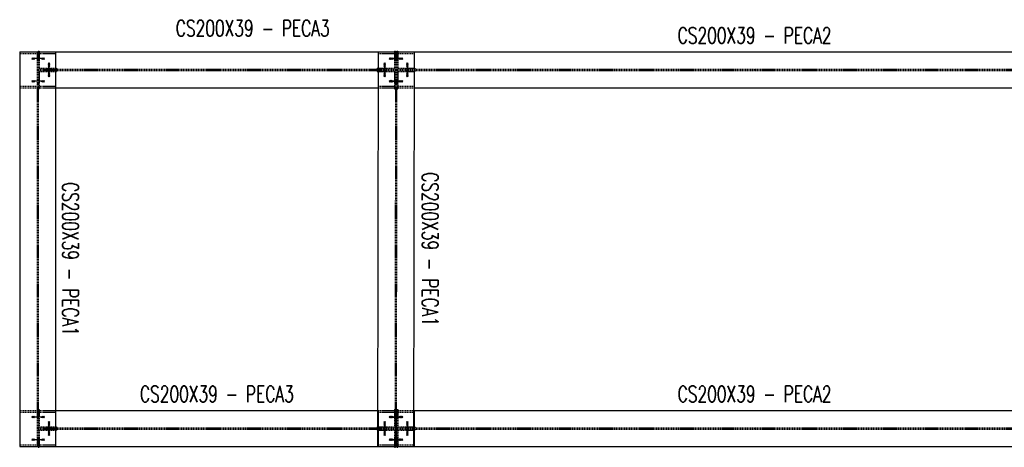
# Model space of a CAD drawing. Header units: feet. Extents: x 14665 to 61549, y 27474 to 37127.
# Tile 2 of 37: x 14665 to 20158, y 34684 to 37069. Entities that reach past the tile are written whole.
import ezdxf
from ezdxf.enums import TextEntityAlignment as Align

# ---------------------------------------------------------------- set-up
doc = ezdxf.new("R2010")
doc.units = ezdxf.units.FT
doc.header["$LTSCALE"] = 25
doc.header["$MEASUREMENT"] = 0
doc.linetypes.add('HIDDEN', pattern=[0.375, 0.25, -0.125])
doc.layers.get('0').update_dxf_attribs({"linetype": 'CONTINUOUS'})
for name, color, linetype in [('FORIR', 4, 'CONTINUOUS'), ('G', 3, 'CONTINUOUS'), ('TR', 6, 'HIDDEN'), ('TXT1', 7, 'CONTINUOUS')]:
    doc.layers.add(name, color=color, linetype=linetype)
doc.styles.add('1', font='romans', dxfattribs={"width": 0.7, "height": 30})

# ---------------------------------------------------------------- blocks, each defined once
blk = doc.blocks.new('MS')
at = {"color": 6}
for p, q in [((-4.7, 22.8), (4.7, 32.1)), ((-4.7, 32.1), (4.7, 22.8)), ((-4.7, -22.8), (4.7, -32.1)), ((-4.7, -32.1), (4.7, -22.8))]:
    blk.add_line(p, q, dxfattribs=at)
at = {"color": 3}
blk.add_line((0, -32.1), (0, 32.1), dxfattribs=at)
at = {"flags": 1}
for tag, p, height in [('DIAM', (0, 0), 8.01), ('AVAN', (1.3, -18.2), 5.26), ('TOLE', (1.3, -9.7), 5.26), ('DIET', (1.3, -24.6), 5.26)]:
    blk.add_attdef(tag, p, '', height=height, dxfattribs=at)
blk = doc.blocks.new('3D_INFOM')
blk.add_point((0, 0))
at = {"layer": 'FORIR', "flags": 1}
for tag, p in [('MARK', (7.55, -4.31)), ('NUM_DIS', (7.55, -11.68)), ('NOT_PEZ', (45.73, -11.68)), ('QTA_PEZ', (7.55, -18.55)), ('TIP_PEZ', (45.73, -18.55)), ('TRA_PEZ', (7.55, -26.33)), ('COS_PEZ', (45.73, -26.33)), ('DES_PEZ', (7.55, -33.75))]:
    blk.add_attdef(tag, p, '', height=5, dxfattribs=at)
blk = doc.blocks.new('3D_INFOB')
blk.add_point((0, 0))
at = {"layer": 'FORIR', "flags": 1}
for tag, p in [('BOLT', (7.6, -4.3)), ('SPEC', (7.6, -19.3)), ('CLASS', (7.6, -12)), ('IDF_PEZ', (7.6, -27.1))]:
    blk.add_attdef(tag, p, '', height=5.26, dxfattribs=at)

msp = doc.modelspace()

# ---------------------------------------------------------------- linework, layer by layer
at = {"layer": 'G'}
for p, q in [((14664.7, 36888.9), (14664.7, 34688.9)), ((14664.7, 36888.9), (16664.7, 36888.9)), ((14767.8, 36894), (14767.8, 36888.9)), ((14767.8, 36894), (14774.2, 36894)), ((14774.2, 36894), (14774.2, 36888.9)), ((14864.7, 36888.9), (14864.7, 34688.9)), ((16664.7, 36889), (16661.5, 34689)), ((16664.7, 36889), (16864.7, 36888.7)), ((16664.7, 36888.9), (16664.7, 36688.9)), ((16755.1, 36894), (16755.1, 36888.9)), ((16755.1, 36894), (16761.5, 36894)), ((16761.5, 36894), (16761.5, 36888.9)), ((16764.7, 36888.9), (16767.8, 36888.9)), ((16767.8, 36894), (16767.8, 36888.9)), ((16767.8, 36894), (16774.2, 36894)), ((16774.2, 36894), (16774.2, 36888.9)), ((16774.2, 36888.9), (20664.7, 36888.9)), ((16864.7, 36888.7), (16861.5, 34688.7)), ((16864.7, 36888.9), (16864.7, 36688.9)), ((16864.7, 36879.4), (16864.7, 36879.4)), ((16864.5, 36798.4), (16864.7, 36798.4)), ((16864.5, 36792), (16864.7, 36792)), ((16864.5, 36785.7), (16864.7, 36785.7)), ((16864.5, 36779.3), (16864.7, 36779.3)), ((16864.4, 36698.4), (16864.7, 36698.4)), ((14864.7, 36688.9), (16664.7, 36688.9)), ((16864.4, 36688.9), (20664.7, 36688.9)), ((14864.7, 34888.9), (16664.7, 34888.9)), ((16664.7, 34888.9), (16664.7, 34688.9)), ((16861.8, 34888.9), (20664.7, 34888.9)), ((16864.7, 34888.9), (16864.7, 34688.9)), ((16861.8, 34879.4), (16864.7, 34879.4)), ((16861.6, 34779.3), (16864.7, 34779.3)), ((16861.7, 34798.4), (16864.7, 34798.4)), ((16861.7, 34792), (16864.7, 34792)), ((16861.7, 34785.7), (16864.7, 34785.7)), ((14664.7, 34688.9), (16755.1, 34688.9)), ((14767.8, 34688.9), (14767.8, 34683.7)), ((14767.8, 34683.7), (14774.2, 34683.7)), ((14774.2, 34688.9), (14774.2, 34683.7)), ((16661.5, 34689), (16664.7, 34689)), ((16664.7, 34689), (16861.5, 34688.7)), ((16755.1, 34688.9), (16755.1, 34683.7)), ((16755.1, 34683.7), (16761.5, 34683.7)), ((16761.5, 34688.9), (16761.5, 34683.7)), ((16767.8, 34688.9), (16767.8, 34683.7)), ((16767.8, 34683.7), (16774.2, 34683.7)), ((16774.2, 34688.9), (16774.2, 34683.7)), ((16774.2, 34688.9), (16861.5, 34688.7)), ((16861.5, 34698.4), (16864.7, 34698.4)), ((16861.5, 34688.9), (20755.1, 34688.9))]:
    msp.add_line(p, q, dxfattribs=at)
at = {"layer": 'TR'}
for p, q in [((14664.7, 36879.4), (14761.5, 36879.4)), ((14761.5, 36888.9), (14761.5, 34688.9)), ((14761.5, 36860.5), (14767.8, 36860.5)), ((14767.8, 36888.9), (14767.8, 34688.9)), ((14767.8, 36879.4), (14864.7, 36879.4)), ((14767.8, 36860.5), (14774.2, 36860.5)), ((14774.2, 36888.9), (14774.2, 36798.4)), ((16664.7, 36889), (16755.1, 36888.9)), ((16664.7, 36888.9), (16764.7, 36888.9)), ((16664.7, 36879.4), (16761.5, 36879.4)), ((16755.1, 36888.9), (16755.1, 36798.4)), ((16755.1, 36888.9), (16761.5, 36888.9)), ((16755.1, 36860.5), (16761.5, 36860.5)), ((16761.5, 36888.9), (16758.4, 34688.9)), ((16761.5, 36888.9), (16761.5, 36683.7)), ((16761.5, 36860.5), (16761.5, 36860.5)), ((16761.5, 36860.5), (16767.8, 36860.5)), ((16767.8, 36888.9), (16764.7, 34688.9)), ((16767.8, 36888.9), (16767.8, 36683.7)), ((16767.8, 36888.9), (16774.2, 36888.9)), ((16767.8, 36888.9), (16774.2, 36888.9)), ((16767.8, 36879.4), (16864.7, 36879.4)), ((16767.8, 36860.5), (16774.2, 36860.5)), ((16767.8, 36860.5), (16767.8, 36860.4)), ((16774.2, 36888.9), (16774.2, 36798.4)), ((16774.2, 36888.9), (16864.7, 36888.7)), ((14761.5, 36843.5), (14767.8, 36843.5)), ((14767.8, 36843.5), (14774.2, 36843.5)), ((16755.1, 36843.5), (16761.5, 36843.5)), ((16761.5, 36843.7), (16761.5, 36843.5)), ((16761.5, 36843.5), (16761.5, 36843.5)), ((16761.5, 36843.5), (16767.8, 36843.5)), ((16767.8, 36843.7), (16767.8, 36843.5)), ((16767.8, 36843.5), (16774.2, 36843.5)), ((14767.8, 36792), (16761.5, 36792)), ((14767.8, 36785.7), (16761.5, 36785.7)), ((14774.2, 36798.4), (14869.8, 36798.4)), ((14774.2, 36779.3), (14774.2, 36683.7)), ((14774.2, 36779.3), (14869.8, 36779.3)), ((14819.3, 36798.4), (14819.3, 36779.3)), ((14836.3, 36798.4), (14836.3, 36779.3)), ((14869.8, 36798.4), (14869.8, 36792)), ((14869.8, 36785.7), (14869.8, 36779.3)), ((16659.5, 36798.4), (16659.5, 36792)), ((16659.5, 36798.4), (16755.1, 36798.4)), ((16659.5, 36785.7), (16659.5, 36779.3)), ((16659.5, 36779.3), (16755.1, 36779.3)), ((16693, 36798.4), (16693, 36779.3)), ((16710, 36798.4), (16710, 36779.3)), ((16755.1, 36779.3), (16755.1, 36683.7)), ((16767.8, 36792), (16864.5, 36792)), ((16767.8, 36785.7), (16864.5, 36785.7)), ((16774.2, 36798.4), (16864.5, 36798.4)), ((16774.2, 36779.3), (16774.2, 36683.7)), ((16774.2, 36779.3), (16864.5, 36779.3)), ((16819.3, 36798.4), (16819.3, 36779.3)), ((16836.3, 36798.4), (16836.3, 36779.3)), ((16864.7, 36798.4), (16869.8, 36798.4)), ((16864.7, 36792), (20761.5, 36792)), ((16864.7, 36785.7), (20761.5, 36785.7)), ((16864.7, 36779.3), (16869.8, 36779.3)), ((16869.8, 36798.4), (16869.8, 36792)), ((16869.8, 36785.7), (16869.8, 36779.3)), ((14664.7, 36698.4), (14761.5, 36698.4)), ((14761.5, 36734.2), (14767.8, 36734.2)), ((14761.5, 36717.2), (14767.8, 36717.2)), ((14767.8, 36734.2), (14774.2, 36734.2)), ((14767.8, 36717.2), (14774.2, 36717.2)), ((14767.8, 36698.4), (14864.7, 36698.4)), ((16664.7, 36698.4), (16761.5, 36698.4)), ((16755.1, 36734.2), (16761.5, 36734.2)), ((16755.1, 36717.2), (16761.5, 36717.2)), ((16761.3, 36734.2), (16761.3, 36734.1)), ((16761.3, 36734.2), (16761.5, 36734.2)), ((16761.3, 36734.2), (16761.3, 36734.2)), ((16761.3, 36717.4), (16761.3, 36717.2)), ((16761.3, 36717.2), (16761.5, 36717.2)), ((16761.5, 36734.2), (16767.6, 36734.2)), ((16761.5, 36717.2), (16767.6, 36717.2)), ((16767.6, 36734.2), (16767.6, 36734.1)), ((16767.6, 36717.4), (16767.6, 36717.2)), ((16767.8, 36734.2), (16774.2, 36734.2)), ((16767.8, 36717.2), (16774.2, 36717.2)), ((16767.8, 36698.4), (16864.4, 36698.4)), ((14664.7, 36688.9), (14864.7, 36688.9)), ((14767.8, 36683.7), (14774.2, 36683.7)), ((16664.7, 36688.9), (16864.4, 36688.9)), ((16755.1, 36683.7), (16761.5, 36683.7)), ((16767.8, 36683.7), (16774.2, 36683.7)), ((14664.7, 34888.9), (14864.7, 34888.9)), ((14767.8, 34894), (14774.2, 34894)), ((14774.2, 34894), (14774.2, 34798.4)), ((16664.7, 34888.9), (16861.8, 34888.9)), ((16755.1, 34894), (16761.5, 34894)), ((16755.1, 34894), (16755.1, 34798.4)), ((16761.5, 34894), (16761.5, 34688.9)), ((16767.8, 34894), (16767.8, 34688.9)), ((16767.8, 34894), (16774.2, 34894)), ((16774.2, 34894), (16774.2, 34798.4)), ((14664.7, 34879.4), (14761.5, 34879.4)), ((14761.5, 34860.5), (14767.8, 34860.5)), ((14761.5, 34843.5), (14767.8, 34843.5)), ((14767.8, 34879.4), (14864.7, 34879.4)), ((14767.8, 34860.5), (14774.2, 34860.5)), ((14767.8, 34843.5), (14774.2, 34843.5)), ((16664.7, 34879.4), (16761.5, 34879.4)), ((16755.1, 34860.5), (16761.5, 34860.5)), ((16755.1, 34843.5), (16761.5, 34843.5)), ((16758.6, 34860.5), (16761.5, 34860.5)), ((16758.6, 34860.5), (16758.6, 34860.5)), ((16758.6, 34860.5), (16758.6, 34860.4)), ((16758.6, 34860.5), (16758.6, 34860.4)), ((16758.6, 34843.7), (16758.6, 34843.5)), ((16758.6, 34843.5), (16761.5, 34843.5)), ((16758.6, 34843.5), (16758.6, 34843.5)), ((16761.5, 34860.5), (16764.9, 34860.5)), ((16761.5, 34843.5), (16764.9, 34843.5)), ((16764.9, 34860.5), (16764.9, 34860.4)), ((16764.9, 34860.4), (16764.9, 34859.9)), ((16764.9, 34859.9), (16764.9, 34859.1)), ((16764.9, 34846), (16764.9, 34845)), ((16764.9, 34845), (16764.9, 34844.2)), ((16764.9, 34843.7), (16764.9, 34843.5)), ((16767.8, 34879.4), (16861.8, 34879.4)), ((16767.8, 34860.5), (16774.2, 34860.5)), ((16767.8, 34843.5), (16774.2, 34843.5)), ((14767.8, 34792), (16761.5, 34792)), ((14767.8, 34785.7), (16761.5, 34785.7)), ((14774.2, 34798.4), (14869.8, 34798.4)), ((14774.2, 34779.3), (14774.2, 34688.9)), ((14774.2, 34779.3), (14869.8, 34779.3)), ((14819.3, 34798.4), (14819.3, 34779.3)), ((14836.3, 34798.4), (14836.3, 34779.3)), ((14869.8, 34798.4), (14869.8, 34792)), ((14869.8, 34785.7), (14869.8, 34779.3)), ((16659.5, 34798.4), (16659.5, 34792)), ((16659.5, 34798.4), (16755.1, 34798.4)), ((16659.5, 34785.7), (16659.5, 34779.3)), ((16659.5, 34779.3), (16755.1, 34779.3)), ((16693, 34798.4), (16693, 34779.3)), ((16710, 34798.4), (16710, 34779.3)), ((16755.1, 34779.3), (16755.1, 34688.9)), ((16767.8, 34792), (16861.7, 34792)), ((16767.8, 34785.7), (16861.7, 34785.7)), ((16774.2, 34798.4), (16861.7, 34798.4)), ((16774.2, 34779.3), (16774.2, 34688.9)), ((16774.2, 34779.3), (16861.6, 34779.3)), ((16819.3, 34798.4), (16819.3, 34779.3)), ((16836.3, 34798.4), (16836.3, 34779.3)), ((16864.7, 34798.4), (16869.8, 34798.4)), ((16864.7, 34792), (20761.5, 34792)), ((16864.7, 34785.7), (20761.5, 34785.7)), ((16864.7, 34779.3), (16869.8, 34779.3)), ((16869.8, 34798.4), (16869.8, 34792)), ((16869.8, 34785.7), (16869.8, 34779.3)), ((14761.5, 34734.2), (14767.8, 34734.2)), ((14761.5, 34717.2), (14767.8, 34717.2)), ((14767.8, 34734.2), (14774.2, 34734.2)), ((14767.8, 34717.2), (14774.2, 34717.2)), ((16755.1, 34734.2), (16761.5, 34734.2)), ((16755.1, 34717.2), (16761.5, 34717.2)), ((16758.4, 34734.2), (16758.4, 34734.1)), ((16758.4, 34734.2), (16758.4, 34734.1)), ((16758.4, 34734.2), (16761.5, 34734.2)), ((16758.4, 34734.2), (16758.4, 34734.2)), ((16758.4, 34717.4), (16758.4, 34717.2)), ((16758.4, 34717.2), (16758.4, 34717.2)), ((16758.4, 34717.2), (16761.5, 34717.2)), ((16761.5, 34734.2), (16764.7, 34734.2)), ((16761.5, 34717.2), (16764.7, 34717.2)), ((16764.7, 34734.2), (16764.7, 34734.1)), ((16764.7, 34730.5), (16764.7, 34729)), ((16764.7, 34717.4), (16764.7, 34717.2)), ((16767.8, 34734.2), (16774.2, 34734.2)), ((16767.8, 34717.2), (16774.2, 34717.2)), ((14664.7, 34698.4), (14761.5, 34698.4)), ((14767.8, 34698.4), (14864.7, 34698.4)), ((16661.5, 34689), (16758.4, 34688.9)), ((16661.5, 34689), (16861.5, 34688.7)), ((16664.7, 34698.4), (16761.5, 34698.4)), ((16664.7, 34689), (16755.1, 34688.9)), ((16755.1, 34688.9), (16758.4, 34688.9)), ((16755.1, 34688.9), (16861.5, 34688.9)), ((16764.7, 34688.9), (16861.5, 34688.7)), ((16764.7, 34688.9), (16767.8, 34688.9)), ((16767.8, 34698.4), (16861.5, 34698.4)), ((16767.8, 34688.9), (16774.2, 34688.9))]:
    msp.add_line(p, q, dxfattribs=at)

# ---------------------------------------------------------------- block references
for name, p, rotation in [('MS', (14764.7, 36852), 89.99999999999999), ('MS', (14771, 36852), 89.99999999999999), ('3D_INFOB', (14786.5, 36852), 270), ('3D_INFOB', (14786.5, 36852), 270), ('MS', (14827.8, 36795.2), 180), ('MS', (14827.8, 36788.9), 180), ('MS', (16701.5, 36795.2), 180), ('MS', (16701.5, 36788.9), 180), ('3D_INFOB', (16701.5, 36804.3), 270), ('3D_INFOB', (16701.5, 36804.3), 270), ('MS', (16758.3, 36852), 270), ('MS', (16764.6, 36852), 89.91796291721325), ('MS', (16771, 36852), 89.99999999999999), ('3D_INFOB', (16749.2, 36852), 270), ('3D_INFOB', (16749.2, 36852), 270), ('MS', (16827.8, 36795.2), 180), ('MS', (16827.8, 36788.9), 180), ('3D_INFOB', (14827.8, 36773.4), 270), ('3D_INFOB', (14827.8, 36773.4), 270), ('3D_INFOB', (16827.8, 36773.4), 270), ('3D_INFOB', (16827.8, 36773.4), 270), ('MS', (14764.7, 36725.7), 89.99999999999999), ('MS', (14771, 36725.7), 89.99999999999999), ('3D_INFOB', (14786.5, 36725.7), 270), ('3D_INFOB', (14786.5, 36725.7), 270), ('MS', (16758.3, 36725.7), 270), ('MS', (16764.4, 36725.7), 89.91796291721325), ('MS', (16771, 36725.7), 89.99999999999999), ('3D_INFOB', (16749.2, 36725.7), 270), ('3D_INFOB', (16749.2, 36725.7), 270), ('MS', (14764.7, 34852), 89.99999999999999), ('MS', (14771, 34852), 89.99999999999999), ('3D_INFOB', (14786.5, 34852), 270), ('3D_INFOB', (14786.5, 34852), 270), ('MS', (14827.8, 34795.2), 180), ('MS', (16701.5, 34795.2), 180), ('MS', (16758.3, 34852), 270), ('MS', (16761.8, 34852), 89.91796291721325), ('MS', (16771, 34852), 89.99999999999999), ('3D_INFOB', (16749.2, 34852), 270), ('3D_INFOB', (16749.2, 34852), 270), ('MS', (16827.8, 34795.2), 180), ('MS', (14827.8, 34788.9), 180), ('3D_INFOB', (14827.8, 34773.4), 270), ('3D_INFOB', (14827.8, 34773.4), 270), ('MS', (16701.5, 34788.9), 180), ('3D_INFOB', (16701.5, 34804.3), 270), ('3D_INFOB', (16701.5, 34804.3), 270), ('MS', (16827.8, 34788.9), 180), ('3D_INFOB', (16827.8, 34773.4), 270), ('3D_INFOB', (16827.8, 34773.4), 270), ('MS', (14764.7, 34725.7), 89.99999999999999), ('MS', (14771, 34725.7), 89.99999999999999), ('3D_INFOB', (14786.5, 34725.7), 270), ('3D_INFOB', (14786.5, 34725.7), 270), ('MS', (16758.3, 34725.7), 270), ('MS', (16761.6, 34725.7), 89.91796291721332), ('MS', (16771, 34725.7), 89.99999999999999), ('3D_INFOB', (16749.2, 34725.7), 270), ('3D_INFOB', (16749.2, 34725.7), 270)]:
    msp.add_blockref(name, p, dxfattribs=dict(rotation=rotation))
for p in [(14827.8, 36782.5), (16701.5, 36782.5), (16827.8, 36782.5), (14827.8, 34782.5), (16701.5, 34782.5), (16827.8, 34782.5)]:
    msp.add_blockref('MS', p)
at = {"xscale": 10, "yscale": 10, "zscale": 10, "rotation": 270}
for p in [(14764.7, 36788.9), (14818.8, 36795.2), (14818.8, 36782.5), (15764.7, 36788.9), (16710.5, 36795.2), (16710.5, 36782.5), (16764.7, 36788.9), (16818.8, 36795.2), (16818.8, 36782.5), (18764.7, 36788.9), (14764.7, 35788.9), (16763.1, 35788.9), (14764.7, 34788.9), (14818.8, 34795.2), (14818.8, 34782.5), (15764.7, 34788.9), (16710.5, 34795.2), (16710.5, 34782.5), (16764.7, 34788.9), (16818.8, 34795.2), (16818.8, 34782.5), (18764.7, 34788.9)]:
    msp.add_blockref('3D_INFOM', p, dxfattribs=at)

# ---------------------------------------------------------------- texts
at = {"layer": 'TXT1', "color": 7, "style": '1', "width": 0.7}
for s, p in [('CS200X39 - PECA3', (15964.7, 36948.9)), ('CS200X39 - PECA2', (18764.7, 36908.9)), ('CS200X39 - PECA3', (15764.7, 34908.9)), ('CS200X39 - PECA2', (18764.7, 34908.9))]:
    msp.add_text(s, height=90, dxfattribs=at).set_placement(p, align=Align.BOTTOM_CENTER)
for p in [(16883.1, 35788.7), (14875.6, 35733.7)]:
    msp.add_text('CS200X39 - PECA1', height=90, rotation=270, dxfattribs=at).set_placement(p, align=Align.BOTTOM_CENTER)

doc.saveas('drawing.dxf')
